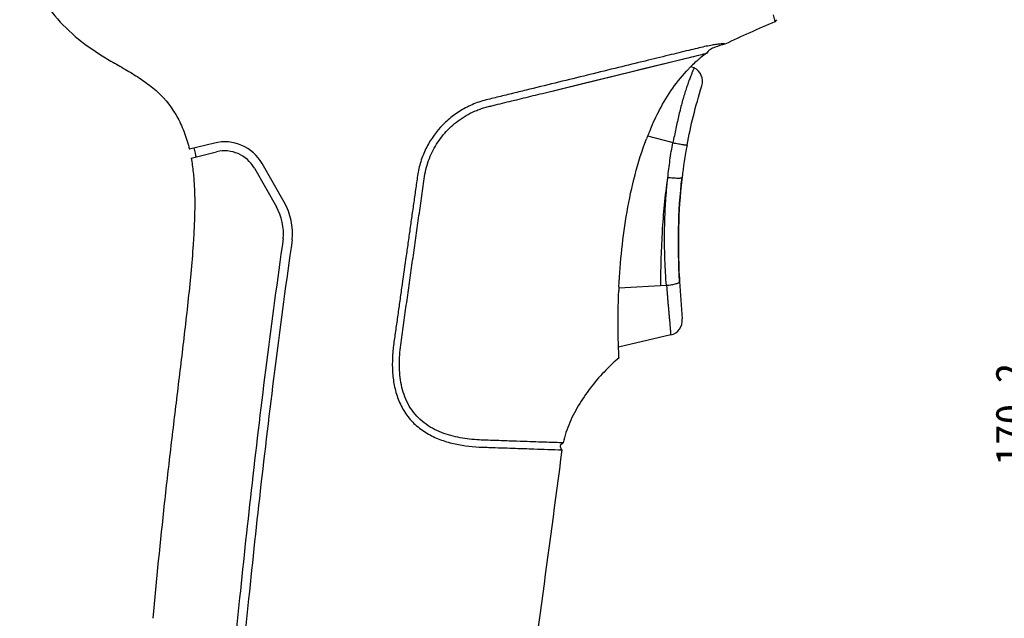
# Model space of a CAD drawing. Header units: millimetres. Extents: x 176 to 472, y 345 to 631.
# Tile 16 of 22: x 319 to 417, y 497 to 557. Entities that reach past the tile are written whole.
import ezdxf

# ---------------------------------------------------------------- set-up
doc = ezdxf.new("R2010")
doc.units = ezdxf.units.MM
doc.header["$LTSCALE"] = 32.67
doc.header["$PDMODE"] = 3
doc.header["$PDSIZE"] = 8
doc.layers.get('0').update_dxf_attribs({"linetype": 'CONTINUOUS'})
doc.layers.get('Defpoints').update_dxf_attribs({"linetype": 'CONTINUOUS'})
doc.layers.add('00_COMPONENTS', color=7, linetype='CONTINUOUS')
doc.layers.add('51__DRAFT_DIMS', color=7, linetype='CONTINUOUS')
doc.styles.get("Standard").update_dxf_attribs({"font": 'simfang.ttf'})
doc.dimstyles.new('DIMSTYLE_3', dxfattribs={"dimtxt": 3, "dimasz": 3, "dimexe": 2.5, "dimexo": 0.5, "dimgap": 0.75, "dimtad": 1, "dimdec": 1, "dimdsep": 46, "dimtxsty": 'STANDARD', "dimblk": '_FILLED', "dimblk1": '_FILLED', "dimblk2": '_FILLED', "dimcen": 0.09, "dimclrt": 3, "dimazin": 2, "dimtp": 0.5, "dimtm": 0.5, "dimtfac": 1, "dimtdec": 1, "dimtofl": 0, "dimtmove": 0, "dimatfit": 3, "dimldrblk": '_FILLED', "dimfxl": 1, "dimtolj": 1, "dimarcsym": 0})

# ---------------------------------------------------------------- blocks, each defined once
blk = doc.blocks.new('_FILLED')
at = {"color": 0, "linetype": 'ByBlock'}
blk.add_solid([(0, 0), (-1, 0.167), (-1, -0.167)], dxfattribs=at)
blk = doc.blocks.new('*D3')
at = {"layer": '51__DRAFT_DIMS', "color": 0, "lineweight": -2}
for p, q in [((404.524, 602.513), (423.604, 602.513)), ((421.104, 435.271), (421.104, 599.513)), ((382.44, 432.271), (423.604, 432.271))]:
    blk.add_line(p, q, dxfattribs=at)
at = {"layer": 'Defpoints', "color": 0}
for p in [(404.024, 602.513), (421.104, 602.513), (381.94, 432.271)]:
    blk.add_point(p, dxfattribs=at)
at = {"layer": '51__DRAFT_DIMS', "color": 0, "linetype": 'ByBlock', "lineweight": -2, "xscale": 3, "yscale": 3, "zscale": 3}
for p, rotation in [((421.104, 602.513), 90.0000000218), ((421.104, 432.271), 270.0000000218)]:
    blk.add_blockref('_FILLED', p, dxfattribs=dict(at, rotation=rotation))
at = {"layer": '51__DRAFT_DIMS', "color": 3, "insert": (416.354, 517.469), "char_height": 3, "attachment_point": 2, "rotation": 90, "line_spacing_factor": 0.9}
blk.add_mtext('\\A1;170.2', dxfattribs=at)

msp = doc.modelspace()

# ---------------------------------------------------------------- linework, layer by layer
at = {"layer": '00_COMPONENTS', "color": 7}
for p, q in [((394.232, 557.21), (394.381, 556.545)), ((394.381, 556.545), (394.39, 556.504)), ((394.544, 556.718), (394.39, 556.504)), ((371.263, 549.39), (387.603, 553.385)), ((386.651, 553.152), (387.086, 553.258)), ((381.184, 551.815), (382.262, 552.079)), ((382.262, 552.079), (384.376, 552.596)), ((386.047, 552.071), (386.348, 551.923)), ((375.228, 550.359), (380.01, 551.528)), ((375.839, 551.229), (375.361, 551.112)), ((375.96, 551.259), (375.839, 551.229)), ((380.01, 551.528), (381.184, 551.815)), ((371.263, 549.389), (375.228, 550.359)), ((384.035, 544.525), (381.729, 545.13)), ((338.588, 544.444), (336.091, 543.833)), ((336.272, 542.951), (338.801, 543.569)), ((345.537, 538.55), (343.344, 542.396)), ((342.563, 541.95), (344.754, 538.105)), ((383.602, 530.254), (378.864, 530.012)), ((384.023, 525.344), (378.833, 524.139))]:
    msp.add_line(p, q, dxfattribs=at)
at = {"layer": '00_COMPONENTS', "color": 4}
msp.add_line((384.243, 544.47), (384.035, 544.525), dxfattribs=at)
at = {"layer": '00_COMPONENTS', "color": 7}
for points in [[(385.753, 552.932), (386.137, 553.027), (386.318, 553.071), (386.651, 553.152)], [(387.086, 553.258), (387.216, 553.289), (387.335, 553.319)], [(387.335, 553.319), (387.533, 553.369), (387.604, 553.384)], [(384.376, 552.596), (385.552, 552.883), (385.753, 552.932)]]:
    msp.add_lwpolyline(points, dxfattribs=at)
for centre, radius, start, end in [((394.45, 543.78), 11.802, 128.75209, 129.24561), ((396.095, 541.915), 14.29, 134.75933, 136.0229), ((395.998, 542.012), 14.152, 134.53333, 134.75656), ((395.739, 542.278), 13.781, 131.76535, 134.54027), ((395.45, 542.595), 13.352, 130.52462, 131.74456), ((394.905, 543.233), 12.513, 129.27168, 130.52626), ((385.686, 550.577), 1.5, 342.87236, 63.78678), ((409.674, 534.133), 30.04, 158.39329, 159.0646), ((408.64, 534.543), 28.928, 157.7232, 158.39308), ((407.818, 534.879), 28.039, 157.06554, 157.72272), ((339.609, 540.267), 4.3, 29.68197, 103.73658), ((433.678, 535.196), 48.874, 169.32388, 173.19367), ((320.87, 540.252), 16.137, 11.40247, 13.25502), ((319.713, 540.017), 17.319, 10.15415, 11.40776), ((339.609, 540.267), 3.4, 29.68197, 103.73658), ((433.912, 535.168), 49.109, 173.19356, 173.41239), ((340.087, 535.442), 6.273, 354.18061, 29.69799), ((340.087, 535.442), 5.373, 354.32621, 29.70503), ((469.241, 535.308), 84.467, 182.80014, 183.13861), ((490.689, 536.619), 105.954, 183.2116, 185.24075), ((490.688, 536.619), 105.954, 183.21155, 185.24076), ((449.385, 526.727), 70.598, 177.22294, 177.5244), ((383.683, 526.805), 1.5, 283.07559, 5.18484), ((389.994, 509.74), 17.353, 129.84545, 135.74476)]:
    msp.add_arc(centre, radius, start, end, dxfattribs=at)
for points, knots in [([(319.197, 563.161), (319.595, 562.135), (320.513, 560.126), (322.34, 557.358), (324.658, 554.978), (326.919, 553.393), (328.818, 552.281), (330.259, 551.475), (331.652, 550.585), (333.387, 549.226), (334.751, 547.441), (335.655, 545.431), (335.965, 544.37), (336.091, 543.833)], [0, 0, 0, 0, 0.125043, 0.250046, 0.375008, 0.499985, 0.562511, 0.625033, 0.687569, 0.750088, 0.874843, 0.937419, 1, 1, 1, 1]), ([(394.39, 556.504), (393.554, 556.152), (391.889, 555.432), (390.241, 554.673), (389.428, 554.273)], [0, 0, 0, 0, 0.500005, 1, 1, 1, 1]), ([(389.427, 554.272), (389.423, 554.282), (389.398, 554.298), (389.315, 554.317), (389.145, 554.32), (388.866, 554.3), (388.477, 554.246), (387.976, 554.157), (387.357, 554.029), (386.623, 553.862), (385.434, 553.574), (383.707, 553.151), (381.374, 552.582), (378.751, 551.941), (376.912, 551.491), (375.96, 551.259)], [0, 0, 0, 0, 0.002239, 0.00592, 0.018525, 0.038663, 0.066818, 0.103505, 0.14912, 0.203772, 0.266861, 0.414421, 0.58937, 0.78757, 1, 1, 1, 1]), ([(389.427, 554.272), (389.092, 554.19), (388.587, 554.057), (387.961, 553.771), (387.683, 553.537), (387.603, 553.385)], [0, 0, 0, 0, 0.500883, 0.751259, 1, 1, 1, 1]), ([(375.361, 551.112), (374.409, 550.88), (372.495, 550.412), (370.098, 549.827), (368.171, 549.356), (366.964, 549.061), (366, 548.826), (365.279, 548.649), (364.582, 548.41), (363.695, 548.026), (362.666, 547.427), (361.218, 546.256), (360.059, 544.779), (359.273, 543.098), (358.933, 541.966), (358.784, 541.03), (358.653, 540.091), (358.486, 538.918), (358.286, 537.503), (358.084, 536.08), (357.882, 534.654), (357.612, 532.75), (357.342, 530.843), (357.072, 528.937), (356.869, 527.507), (356.7, 526.317), (356.566, 525.364), (356.463, 524.649), (356.372, 523.932), (356.298, 522.972), (356.291, 521.768), (356.458, 520.331), (356.846, 518.934), (357.497, 517.637), (358.113, 516.887), (358.457, 516.553)], [0, 0, 0, 0, 0.06371, 0.128124, 0.160426, 0.192717, 0.208921, 0.224965, 0.240945, 0.256768, 0.28775, 0.31801, 0.377524, 0.407677, 0.438367, 0.453963, 0.469259, 0.500003, 0.531028, 0.56219, 0.593431, 0.624676, 0.687275, 0.718648, 0.749858, 0.781164, 0.796813, 0.812457, 0.828117, 0.8438, 0.875033, 0.906301, 0.937562, 0.968863, 1, 1, 1, 1]), ([(381.995, 545.805), (382.275, 546.467), (383.29, 548.627), (384.654, 550.637), (385.812, 551.838)], [0, 0, 0, 0, 0.301156, 1, 1, 1, 1]), ([(385.651, 544.25), (386.009, 546.151), (386.491, 548.097), (387.119, 550.134), (387.119, 550.135)], [0, 0, 0, 0, 0.999376, 1, 1, 1, 1]), ([(385.651, 544.25), (386.009, 546.151), (386.491, 548.097), (387.119, 550.134), (387.119, 550.135)], [0, 0, 0, 0, 0.999375, 1, 1, 1, 1]), ([(373.303, 514.611), (373.038, 514.62), (372.228, 514.648), (371.032, 514.688), (369.638, 514.736), (368.529, 514.774), (367.529, 514.808), (366.702, 514.837), (365.833, 514.867), (364.613, 514.904), (363.039, 515.072), (361.16, 515.574), (359.695, 516.362), (358.711, 517.256), (357.893, 518.312), (357.235, 519.869), (356.962, 521.861), (357.024, 523.531), (357.201, 524.853), (357.346, 525.843), (357.484, 526.834), (357.672, 528.154), (357.906, 529.805), (358.187, 531.788), (358.467, 533.766), (358.747, 535.743), (358.98, 537.387), (359.166, 538.699), (359.306, 539.676), (359.438, 540.638), (359.575, 541.581), (359.819, 542.482), (360.263, 543.621), (361.04, 544.938), (362.081, 546.062), (363.051, 546.816), (363.851, 547.31), (364.567, 547.647), (365.166, 547.871), (365.629, 548.012), (366.099, 548.128), (366.726, 548.281), (367.51, 548.472), (368.451, 548.702), (369.702, 549.008), (370.639, 549.237), (371.263, 549.39)], [0, 0, 0, 0, 0.014438, 0.044125, 0.065134, 0.090359, 0.104511, 0.119591, 0.135414, 0.151861, 0.186036, 0.221312, 0.25716, 0.275271, 0.29334, 0.329509, 0.36565, 0.401999, 0.42013, 0.438286, 0.456436, 0.474588, 0.510888, 0.547185, 0.583564, 0.619654, 0.655882, 0.673914, 0.691791, 0.709632, 0.726755, 0.743614, 0.760279, 0.793209, 0.826202, 0.842965, 0.859975, 0.877244, 0.885986, 0.894761, 0.903549, 0.912337, 0.929912, 0.947478, 0.965031, 1, 1, 1, 1]), ([(378.87, 530.148), (378.931, 531.397), (379.12, 533.894), (379.797, 538.854), (380.722, 542.527), (381.618, 544.867)], [0, 0, 0, 0, 0.249718, 0.499658, 1, 1, 1, 1]), ([(336.272, 542.951), (336.356, 542.479), (336.483, 541.527), (336.6, 540.093), (336.636, 538.654), (336.611, 537.215), (336.554, 535.777), (336.447, 533.862), (336.249, 531.472), (335.948, 528.611), (335.519, 524.798), (334.938, 520.038), (334.245, 514.325), (333.372, 506.702), (332.802, 500.975), (332.467, 497.153)], [0, 0, 0, 0, 0.031251, 0.062506, 0.093753, 0.125007, 0.156257, 0.187507, 0.250006, 0.312506, 0.375006, 0.500005, 0.625005, 0.750004, 1, 1, 1, 1]), ([(345.434, 534.911), (344.846, 530.813), (343.756, 522.72), (342.328, 510.808), (341.108, 499.46), (339.997, 487.973), (339.334, 480.271), (339, 476.108), (338.999, 476.087)], [0, 0, 0, 0, 0.209788, 0.413905, 0.608114, 0.78833, 0.9989, 1, 1, 1, 1]), ([(346.328, 534.806), (345.74, 530.707), (344.651, 522.617), (343.222, 510.71), (342.004, 499.371), (340.901, 487.969), (340.246, 480.372), (339.92, 476.312)], [0, 0, 0, 0, 0.211048, 0.416135, 0.611282, 0.792375, 1, 1, 1, 1]), ([(378.819, 524.362), (378.809, 524.714), (378.768, 526.519), (378.79, 528.325), (378.853, 529.777)], [0, 0, 0, 0, 0.195166, 1, 1, 1, 1]), ([(378.858, 523.343), (378.855, 523.404), (378.84, 523.743), (378.828, 524.083), (378.819, 524.362)], [0, 0, 0, 0, 0.178822, 1, 1, 1, 1]), ([(378.875, 523.064), (378.871, 523.093), (378.867, 523.186), (378.861, 523.279), (378.858, 523.343)], [0, 0, 0, 0, 0.314516, 1, 1, 1, 1]), ([(377.564, 521.85), (377.072, 521.346), (376.142, 520.281), (374.922, 518.54), (373.92, 516.659), (373.455, 515.304), (373.305, 514.61)], [0, 0, 0, 0, 0.248935, 0.498229, 0.749254, 1, 1, 1, 1]), ([(358.457, 516.553), (358.801, 516.218), (359.565, 515.626), (360.852, 514.984), (362.206, 514.556), (363.575, 514.303), (364.707, 514.202), (365.591, 514.174), (366.427, 514.145), (367.412, 514.112), (368.802, 514.064), (370.246, 514.015), (371.789, 513.963), (372.715, 513.931), (373.184, 513.915)], [0, 0, 0, 0, 0.094236, 0.187988, 0.2808, 0.371973, 0.460578, 0.503549, 0.545366, 0.624683, 0.697018, 0.81817, 0.908017, 1, 1, 1, 1]), ([(373.184, 513.915), (372.525, 508.828), (371.163, 498.659), (369.722, 488.5), (369.003, 483.421)], [0, 0, 0, 0, 0.5, 1, 1, 1, 1]), ([(373.183, 513.917), (373.095, 514.024), (372.991, 514.204), (373.06, 514.409), (373.15, 514.521), (373.242, 514.579), (373.305, 514.612)], [0, 0, 0, 0, 0.493638, 0.620575, 0.747355, 1, 1, 1, 1])]:
    msp.add_open_spline(points, degree=3, knots=knots, dxfattribs=at)
for points in [[(387.604, 553.384), (387.418, 553.258), (387.237, 553.126), (387.063, 552.984)], [(384.901, 530.683), (384.706, 534.246), (384.743, 537.588), (385.149, 540.989)], [(385.127, 540.802), (384.76, 537.625), (384.713, 534.494), (384.875, 531.181)]]:
    msp.add_open_spline(points, degree=3, dxfattribs=at)
at = {"layer": '00_COMPONENTS', "color": 4}
for points, knots in [([(386.348, 551.923), (386.346, 551.924), (386.341, 551.924), (386.339, 551.914), (386.337, 551.903), (386.331, 551.886), (386.322, 551.866), (386.311, 551.841), (386.298, 551.813), (386.276, 551.766), (386.246, 551.695), (386.206, 551.596), (386.159, 551.48), (386.107, 551.346), (386.048, 551.195), (385.957, 550.963), (385.828, 550.633), (385.671, 550.19), (385.508, 549.688), (385.34, 549.136), (385.164, 548.542), (384.993, 547.912), (384.833, 547.252), (384.681, 546.571), (384.53, 545.877), (384.384, 545.176), (384.29, 544.706), (384.243, 544.47)], [0, 0, 0, 0, 0.000796, 0.001735, 0.003344, 0.005558, 0.008387, 0.01184, 0.015918, 0.020621, 0.031898, 0.045643, 0.061805, 0.08033, 0.10116, 0.124238, 0.176887, 0.237722, 0.305969, 0.380686, 0.460809, 0.545268, 0.633021, 0.723127, 0.814732, 0.907208, 1, 1, 1, 1]), ([(383.734, 540.997), (383.795, 541.578), (383.904, 542.449), (384.078, 543.607), (384.185, 544.183), (384.243, 544.47)], [0, 0, 0, 0, 0.499784, 0.749692, 1, 1, 1, 1]), ([(384.243, 544.47), (384.336, 544.453), (384.516, 544.42), (384.777, 544.373), (385.017, 544.332), (385.199, 544.302), (385.328, 544.283), (385.409, 544.271), (385.48, 544.261), (385.539, 544.254), (385.584, 544.249), (385.619, 544.247), (385.637, 544.247), (385.65, 544.248), (385.651, 544.25)], [0, 0, 0, 0, 0.197333, 0.385791, 0.558332, 0.70893, 0.774245, 0.832118, 0.882022, 0.923504, 0.956231, 0.979901, 0.994386, 1, 1, 1, 1]), ([(383.03, 530.225), (383.04, 532.017), (383.11, 534.715), (383.393, 538.306), (383.608, 540.102), (383.734, 540.997)], [0, 0, 0, 0, 0.49789, 0.748987, 1, 1, 1, 1]), ([(383.602, 530.254), (383.567, 530.694), (383.519, 531.355), (383.472, 532.24), (383.442, 532.909), (383.424, 533.58), (383.409, 534.477), (383.408, 535.602), (383.431, 536.728), (383.467, 537.628), (383.503, 538.303), (383.549, 538.978), (383.591, 539.539), (383.63, 539.988), (383.661, 540.325), (383.688, 540.605), (383.713, 540.829), (383.726, 540.941), (383.734, 540.997)], [0, 0, 0, 0, 0.123042, 0.184965, 0.247133, 0.309516, 0.372062, 0.497479, 0.623107, 0.685937, 0.74876, 0.811574, 0.874383, 0.905787, 0.937191, 0.968595, 0.984297, 1, 1, 1, 1]), ([(385.149, 540.988), (385.148, 540.976), (385.123, 540.962), (385.088, 540.951), (385.017, 540.938), (384.899, 540.929), (384.719, 540.926), (384.501, 540.933), (384.167, 540.952), (383.908, 540.977), (383.734, 540.997)], [0, 0, 0, 0, 0.025492, 0.048904, 0.081027, 0.172958, 0.299505, 0.455687, 0.631641, 1, 1, 1, 1]), ([(384.901, 530.683), (384.904, 530.629), (384.838, 530.564), (384.756, 530.514), (384.666, 530.468), (384.527, 530.416), (384.333, 530.362), (384.109, 530.316), (383.862, 530.279), (383.69, 530.261), (383.602, 530.254)], [0, 0, 0, 0, 0.114226, 0.157864, 0.208093, 0.327764, 0.471027, 0.634047, 0.812242, 1, 1, 1, 1]), ([(383.602, 530.254), (383.626, 529.952), (383.668, 529.504), (383.715, 528.913), (383.751, 528.485), (383.788, 528.071), (383.824, 527.673), (383.859, 527.295), (383.891, 526.938), (383.92, 526.606), (383.946, 526.303), (383.968, 526.034), (383.985, 525.833), (383.997, 525.692), (384.004, 525.604), (384.009, 525.528), (384.014, 525.465), (384.017, 525.421), (384.02, 525.392), (384.021, 525.376), (384.022, 525.363), (384.023, 525.353), (384.023, 525.348), (384.024, 525.345), (384.023, 525.344)], [0, 0, 0, 0, 0.184099, 0.273891, 0.361237, 0.445709, 0.526863, 0.604219, 0.677203, 0.74512, 0.807134, 0.862285, 0.909561, 0.929917, 0.94791, 0.963412, 0.976307, 0.986482, 0.990518, 0.993844, 0.996457, 0.998352, 0.999529, 1, 1, 1, 1])]:
    msp.add_open_spline(points, degree=3, knots=knots, dxfattribs=at)

# ---------------------------------------------------------------- dimensions: what is measured, and where the dimension line sits
at = {"layer": '51__DRAFT_DIMS', "color": 4}
dim = msp.add_linear_dim(base=(421.104, 602.513), p1=(381.94, 432.271), p2=(404.024, 602.513), angle=90, dimstyle='DIMSTYLE_3', dxfattribs=at)
dim.commit()
dim.dimension.update_dxf_attribs({"geometry": '*D3', "text_midpoint": (421.104, 517.469), "dimtype": 160})

doc.saveas('drawing.dxf')
